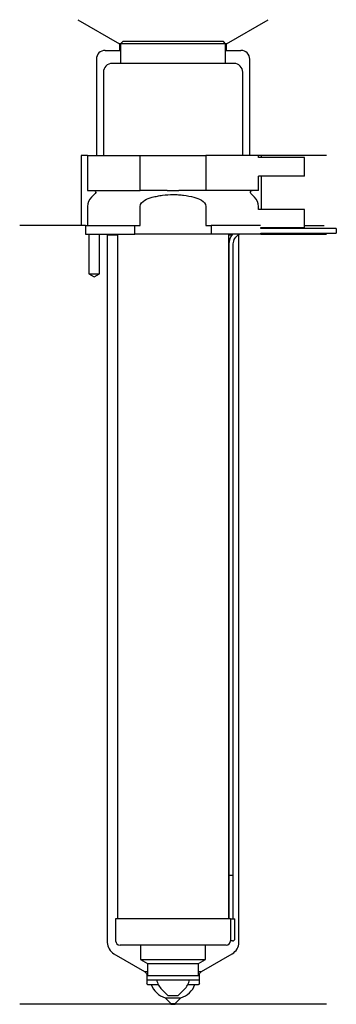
# Model space of a CAD drawing. Header units: inches. Extents: x 33 to 105, y 176 to 401.
import ezdxf

# ---------------------------------------------------------------- set-up
doc = ezdxf.new("R2010")
doc.units = ezdxf.units.IN
for name, color, linetype in [('201', 7, 'Continuous'), ('30', 7, 'Continuous'), ('32', 7, 'Continuous')]:
    doc.layers.add(name, color=color, linetype=linetype)

msp = doc.modelspace()

# ---------------------------------------------------------------- linework, layer by layer
at = {"layer": '201', "color": 113}
for p, q in [((46.4, 401.03), (55.92, 395.53)), ((80.32, 395.53), (89.85, 401.03)), ((52.62, 394.03), (55.92, 394.03)), ((55.92, 395.53), (55.92, 394.03)), ((56.12, 395.53), (55.92, 395.53)), ((55.92, 394.03), (56.12, 394.03)), ((80.32, 395.53), (80.12, 395.53)), ((80.12, 394.03), (80.32, 394.03)), ((80.32, 394.03), (80.32, 395.53)), ((80.32, 394.03), (83.62, 394.03)), ((50.62, 392.03), (50.62, 370.03)), ((85.62, 370.03), (85.62, 392.03)), ((48.62, 370.03), (47.12, 370.03)), ((47.12, 370.03), (47.12, 354.03)), ((103.12, 370.03), (87.62, 370.03)), ((88.25, 370.03), (88.25, 369.53)), ((88.25, 365.33), (88.25, 357.73)), ((48.12, 354.03), (33.12, 354.03)), ((47.12, 354.03), (33.12, 354.03)), ((48.12, 354.03), (48.12, 352.03)), ((98.12, 354.03), (102.6, 354.03)), ((98.12, 354.03), (102.6, 354.03)), ((48.87, 352.03), (48.87, 343.03)), ((51.37, 343.03), (51.37, 352.03)), ((53.02, 352.03), (53.12, 351.93)), ((53.12, 351.93), (53.12, 190.39)), ((53.12, 351.93), (55.42, 351.93)), ((80.82, 351.93), (81.57, 351.93)), ((83.02, 351.93), (83.12, 351.93)), ((83.12, 351.93), (83.22, 352.03)), ((83.12, 190.39), (83.12, 351.93)), ((88.12, 352.03), (103.12, 352.03)), ((48.87, 343.03), (50.12, 342.31)), ((50.12, 342.31), (51.37, 343.03)), ((54.62, 187.79), (61.62, 183.75)), ((74.63, 183.75), (81.62, 187.79)), ((61.62, 183.75), (62, 183.37)), ((61.62, 183.75), (62.32, 183.75)), ((62.12, 183.08), (62.12, 180.95)), ((73.93, 183.75), (74.63, 183.75)), ((74.13, 180.95), (74.13, 183.08)), ((74.24, 183.37), (74.63, 183.75)), ((62.32, 180.75), (63.12, 180.75)), ((63.12, 180.75), (64.75, 180.75)), ((71.5, 180.75), (73.12, 180.75)), ((73.12, 180.75), (73.93, 180.75)), ((66.32, 177.75), (67.62, 176.45)), ((66.32, 177.75), (69.92, 177.75)), ((68.62, 176.45), (69.92, 177.75)), ((67.62, 176.25), (33.12, 176.25)), ((67.62, 176.45), (68.62, 176.45)), ((67.62, 176.45), (67.62, 176.25)), ((67.62, 176.25), (68.62, 176.25)), ((68.62, 176.25), (68.62, 176.45)), ((103.12, 176.25), (68.62, 176.25))]:
    msp.add_line(p, q, dxfattribs=at)
for centre, radius, start, end in [((52.62, 392.03), 2, 90, 180), ((83.62, 392.03), 2, 0, 90), ((56.12, 190.39), 3, 180, 240), ((80.12, 190.39), 3, 300, 360), ((67.8, 182.53), 5, 200.8308, 252.8644), ((68.45, 182.53), 5, 287.1356, 339.1692)]:
    msp.add_arc(centre, radius, start, end, dxfattribs=at)
at = {"layer": '201', "color": 113, "extrusion": (0, 0, -1)}
for centre, radius, start, end in [((-61.72, 183.08), 0.4, 135, 180), ((-74.53, 183.08), 0.4, 0, 45), ((-62.32, 180.95), 0.2, -90, 0), ((-73.93, 180.95), 0.2, 180, 270)]:
    msp.add_arc(centre, radius, start, end, dxfattribs=at)
at = {"layer": '30', "color": 113}
for p, q in [((56.62, 396.03), (56.12, 395.53)), ((79.62, 396.03), (56.62, 396.03)), ((80.12, 395.53), (79.62, 396.03)), ((80.12, 395.53), (56.12, 395.53)), ((56.12, 395.53), (56.12, 391.03)), ((80.12, 391.03), (80.12, 395.53)), ((52.22, 389.03), (52.22, 370.03)), ((82.02, 391.03), (54.22, 391.03)), ((84.02, 370.03), (84.02, 389.03)), ((48.62, 370.03), (48.62, 362.03)), ((48.62, 370.03), (60.62, 370.03)), ((60.62, 370.03), (75.62, 370.03)), ((60.62, 362.03), (60.62, 370.03)), ((87.62, 370.03), (75.62, 370.03)), ((75.62, 370.03), (75.62, 362.03)), ((87.62, 369.53), (87.62, 370.03)), ((87.62, 362.03), (87.62, 365.33)), ((48.62, 362.03), (60.62, 362.03)), ((66.78, 362.03), (60.62, 362.03)), ((75.62, 362.03), (69.46, 362.03)), ((87.62, 362.03), (75.62, 362.03)), ((50.36, 361.34), (49.5, 360.49)), ((86.74, 360.49), (85.89, 361.34)), ((48.62, 358.37), (48.62, 354.03)), ((60.62, 354.03), (60.62, 358.37)), ((75.62, 358.37), (75.62, 354.03)), ((87.62, 357.73), (87.62, 358.37)), ((48.12, 354.03), (59.4, 354.03)), ((48.12, 354.03), (48.12, 352.03)), ((59.4, 352.03), (59.4, 354.03)), ((59.4, 354.03), (60.62, 354.03)), ((75.62, 354.03), (76.84, 354.03)), ((88.08, 354.03), (76.84, 354.03)), ((76.84, 354.03), (76.84, 352.03)), ((88.12, 353.33), (88.12, 353.53)), ((105.37, 353.33), (88.12, 353.33)), ((105.37, 353.33), (105.37, 352.33)), ((48.12, 352.03), (59.4, 352.03)), ((48.87, 352.03), (48.87, 343.03)), ((51.37, 343.03), (51.37, 352.03)), ((55.42, 352.03), (55.42, 195.73)), ((76.84, 352.03), (59.4, 352.03)), ((88.12, 352.03), (76.84, 352.03)), ((80.82, 195.73), (80.82, 352.03)), ((88.12, 352.03), (88.12, 352.33)), ((88.12, 352.33), (105.37, 352.33)), ((80.87, 349.83), (80.87, 205.73)), ((81.87, 205.73), (81.87, 349.83)), ((48.87, 343.03), (51.37, 343.03)), ((80.87, 205.73), (81.87, 205.73)), ((80.87, 205.73), (80.87, 195.73)), ((80.87, 205.73), (81.87, 205.73)), ((81.87, 195.73), (81.87, 205.73)), ((81.2, 195.73), (55.02, 195.73)), ((55.02, 195.73), (55.02, 190.73)), ((81.2, 195.73), (82.22, 195.73)), ((81.2, 195.73), (81.2, 191.23)), ((82.22, 191.23), (82.22, 195.73)), ((80.22, 189.73), (56.02, 189.73)), ((60.72, 189.73), (60.72, 186.45)), ((75.52, 186.45), (75.52, 189.73)), ((81.72, 190.73), (81.22, 190.73)), ((60.72, 186.45), (62.32, 185.53)), ((60.72, 186.45), (75.52, 186.45)), ((62.32, 185.53), (73.93, 185.53)), ((62.32, 185.53), (62.32, 182.83)), ((73.93, 185.53), (75.52, 186.45)), ((73.93, 182.83), (73.93, 185.53)), ((62.12, 182.83), (62.12, 181.83)), ((62.12, 182.83), (74.13, 182.83)), ((74.13, 181.83), (74.13, 182.83)), ((62.12, 181.83), (74.13, 181.83)), ((65.57, 179.63), (66.92, 178.28)), ((66.92, 178.28), (69.32, 178.28)), ((69.32, 178.28), (70.67, 179.63))]:
    msp.add_line(p, q, dxfattribs=at)
for centre, radius, start, end in [((54.22, 389.03), 2, 90, 180), ((82.02, 389.03), 2, 0, 90), ((51.62, 358.37), 3, 135, 180), ((84.62, 358.37), 3, 0, 45), ((84.37, 349.83), 3.5, 141.0539, 180), ((81.72, 191.23), 0.5, -90, 0), ((56.02, 190.73), 1, 180, 270), ((80.22, 190.73), 1, -90, 0), ((68.83, 182.89), 4.61, 193.2856, 225), ((67.41, 182.89), 4.61, 315, 346.7144)]:
    msp.add_arc(centre, radius, start, end, dxfattribs=at)
at = {"layer": '30', "color": 113, "extrusion": (0, 0, -1)}
for centre, radius, start, end in [((-50.07, 361.63), 0.4, 90, 225), ((-86.17, 361.63), 0.4, -45, 90), ((-84.37, 349.83), 2.5, 0, 61.6416)]:
    msp.add_arc(centre, radius, start, end, dxfattribs=at)
at = {"layer": '30', "color": 113}
for points, knots in [([(66.78, 362.03), (67.23, 362.03), (67.67, 362.02), (68.23, 362.02), (68.34, 362.02), (68.57, 362.02), (68.68, 362.02), (69.02, 362.03), (69.24, 362.03), (69.46, 362.03)], [0, 0, 0, 0, 0.5, 0.5, 0.625, 0.625, 0.75, 0.75, 1, 1, 1, 1]), ([(60.62, 358.37), (60.62, 358.99), (61.12, 359.49), (62.17, 360.14), (62.76, 360.34), (63.35, 360.49)], [0, 0, 0, 0, 0.5, 0.5, 1, 1, 1, 1]), ([(63.35, 360.49), (63.55, 360.54), (63.74, 360.59), (64.14, 360.68), (64.34, 360.72), (64.93, 360.83), (65.32, 360.9), (66.52, 361.06), (67.32, 361.11), (68.32, 361.11), (68.53, 361.11), (68.93, 361.09), (69.13, 361.08), (69.74, 361.04), (70.14, 361), (71.33, 360.84), (72.12, 360.69), (72.89, 360.49)], [0, 0, 0, 0, 0.0625, 0.0625, 0.125, 0.125, 0.25, 0.25, 0.5, 0.5, 0.5625, 0.5625, 0.625, 0.625, 0.75, 0.75, 1, 1, 1, 1]), ([(72.89, 360.49), (73.49, 360.34), (74.07, 360.14), (75.12, 359.49), (75.62, 358.98), (75.62, 358.37)], [0, 0, 0, 0, 0.5, 0.5, 1, 1, 1, 1]), ([(81.2, 191.23), (81.2, 191.17), (81.2, 191.12), (81.2, 191.01), (81.2, 190.96), (81.2, 190.87), (81.21, 190.84), (81.21, 190.78), (81.21, 190.76), (81.21, 190.74), (81.22, 190.73), (81.22, 190.73)], [0, 0, 0, 0, 0.208202, 0.208202, 0.416635, 0.416635, 0.625338, 0.625338, 0.835614, 0.835614, 1, 1, 1, 1])]:
    msp.add_open_spline(points, degree=3, knots=knots, dxfattribs=at)
at = {"layer": '32', "color": 113}
for p, q in [((98.12, 369.53), (87.58, 369.53)), ((98.12, 365.33), (98.12, 369.53)), ((98.12, 365.33), (87.58, 365.33)), ((98.12, 357.73), (87.58, 357.73)), ((98.12, 353.53), (98.12, 357.73)), ((98.12, 353.53), (88.08, 353.53))]:
    msp.add_line(p, q, dxfattribs=at)

doc.saveas('drawing.dxf')
